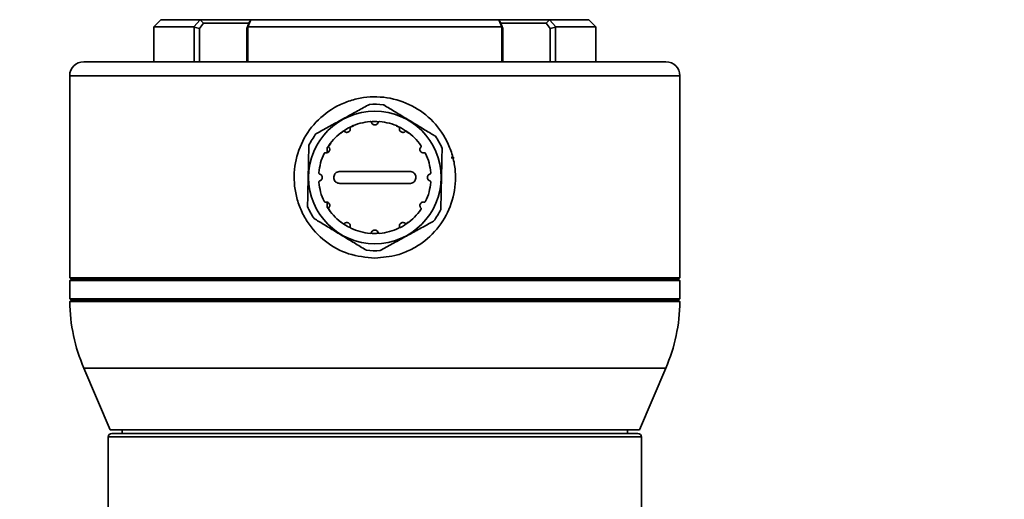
# Model space of a CAD drawing. Header units: millimetres. Extents: x 0 to 297, y 0 to 209.
# Tile 30 of 38: x 128.44 to 142.48, y 157.72 to 164.56. Entities that reach past the tile are written whole.
import ezdxf

# ---------------------------------------------------------------- set-up
doc = ezdxf.new("R2010")
doc.units = ezdxf.units.MM
doc.layers.add('图层0', color=7, linetype='Continuous')
doc.styles.add('SLDTEXTSTYLE0', font='SIMSUN.TTC')
doc.dimstyles.new('SLDDIMSTYLE0', dxfattribs={"dimtxt": 4, "dimasz": 3, "dimexe": 0, "dimexo": 0.0625, "dimgap": 1, "dimtad": 2, "dimlfac": 10, "dimrnd": 1e-09, "dimzin": 12, "dimdsep": 46, "dimtxsty": 'SLDTEXTSTYLE0', "dimsah": 1, "dimcen": 0.09, "dimadec": 0, "dimazin": 3, "dimtfac": 1, "dimtofl": 0, "dimtmove": 0, "dimatfit": 3, "dimfxl": 0, "dimfrac": 2, "dimtolj": 1, "dimtzin": 12, "dimarcsym": 0})
doc.dimstyles.new('SLDDIMSTYLE7', dxfattribs={"dimtxt": 3, "dimasz": 3, "dimexe": 0, "dimexo": 0.0625, "dimgap": 0.75, "dimtad": 0, "dimtih": 1, "dimtoh": 1, "dimlfac": 3, "dimrnd": 1e-09, "dimzin": 12, "dimdsep": 46, "dimtxsty": 'SLDTEXTSTYLE0', "dimblk1": 'NONE', "dimblk2": 'NONE', "dimsah": 1, "dimcen": 0, "dimadec": 0, "dimazin": 3, "dimtol": 1, "dimtp": 0.03, "dimtfac": 1, "dimtmove": 0, "dimatfit": 3, "dimldrblk": 'NONE', "dimfxl": 0, "dimfrac": 2, "dimtolj": 1, "dimarcsym": 0})

# ---------------------------------------------------------------- blocks, each defined once
blk = doc.blocks.new('_D_12')
at = {"layer": '图层0'}
for p, q in [((129.446, 149.915), (129.446, 156.184)), ((137.573, 149.915), (137.573, 156.184)), ((129.446, 155.184), (137.573, 155.184)), ((137.573, 155.184), (150.175, 155.184))]:
    blk.add_line(p, q, dxfattribs=at)
for points in [[(129.446, 155.184), (132.446, 154.734), (132.446, 155.634)], [(137.573, 155.184), (134.573, 155.634), (134.573, 154.734)]]:
    blk.add_solid(points, dxfattribs=at)
at = {"layer": '图层0', "insert": (145.519, 159.838), "char_height": 4, "attachment_point": 1, "style": 'SLDTEXTSTYLE0'}
blk.add_mtext('82', dxfattribs=at)
blk = doc.blocks.new('SW_SYMBOL_HOLE_DEPTH')
at = {"layer": '图层0', "color": 0}
for p, q in [((0, 875), (800, 875)), ((400, 875), (400, 75)), ((100, 555), (400, 75)), ((700, 555), (400, 75))]:
    blk.add_line(p, q, dxfattribs=at)
blk = doc.blocks.new('_D_22')
at = {"layer": '图层0'}
blk.add_line((190.473, 159.019), (171.369, 159.019), dxfattribs=at)
at = {"layer": '图层0', "xscale": 0.003490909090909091, "yscale": 0.003490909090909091, "zscale": 0.003490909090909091}
blk.add_blockref('SW_SYMBOL_HOLE_DEPTH', (183.997, 159.264), dxfattribs=at)
at = {"layer": '图层0', "attachment_point": 1, "style": 'SLDTEXTSTYLE0'}
for s, insert, char_height in [('0.03', (179.342, 163.838), 2), ('+', (178.178, 163.838), 2), ('%%c', (171.369, 162.51), 3), ('6', (187.14, 162.51), 3), ('4', (174.686, 162.51), 3), ('0', (179.342, 161.51), 2)]:
    blk.add_mtext(s, dxfattribs=dict(at, insert=insert, char_height=char_height))
blk = doc.blocks.new('_None')

msp = doc.modelspace()

# ---------------------------------------------------------------- linework, layer by layer
at = {"color": 7, "linetype": 'Continuous', "lineweight": 35}
for p, q in [((130.4553377, 164.5645484), (130.3553377, 164.4645484)), ((130.4553377, 164.5645484), (131.01561928, 164.5645484)), ((130.92640161, 164.4645484), (131.01416573, 164.56023974)), ((131.01416573, 164.56023975), (131.06462648, 164.51454851)), ((131.01416574, 164.56023975), (131.01561928, 164.5645484)), ((131.01561928, 164.5645484), (131.74357661, 164.5645484)), ((131.73817512, 164.56023974), (131.69658436, 164.4645484)), ((131.73817511, 164.56023975), (131.7098507, 164.51454851)), ((131.74357661, 164.5645484), (131.73817511, 164.56023975)), ((131.74357661, 164.5645484), (135.2670988, 164.5645484)), ((135.26400927, 164.5645484), (135.99505613, 164.5645484)), ((135.27250029, 164.56023975), (135.2670988, 164.5645484)), ((135.30082474, 164.51454845), (135.27250029, 164.56023975)), ((135.31409105, 164.4645484), (135.27250029, 164.56023974)), ((135.99650968, 164.56023975), (135.94604892, 164.51454851)), ((135.99505613, 164.5645484), (135.99650967, 164.56023975)), ((135.99505613, 164.5645484), (136.5553377, 164.5645484)), ((135.99650967, 164.56023974), (136.08427379, 164.4645484)), ((136.6553377, 164.4645484), (136.5553377, 164.5645484)), ((130.3553377, 164.4645484), (130.3553377, 163.9645484)), ((130.92640161, 164.4645484), (130.3553377, 164.4645484)), ((130.92849471, 164.45892361), (130.92640161, 164.46454839)), ((130.92849471, 164.45892361), (131.00352462, 164.44114178)), ((130.92849471, 163.9645484), (130.92849471, 164.45892361)), ((131.06462644, 164.51454843), (131.00352486, 164.44114217)), ((131.0035249, 164.44114217), (131.0035249, 163.9645484)), ((131.71806101, 164.5145484), (131.06462644, 164.5145484)), ((131.6817372, 164.44114217), (131.70985057, 164.51454843)), ((131.68173722, 163.9645484), (131.68173722, 164.44114217)), ((131.68173726, 164.44114178), (131.69360368, 164.45892361)), ((131.69658436, 164.46454839), (131.69360368, 164.45892361)), ((131.69360368, 164.45892361), (131.69360368, 163.9645484)), ((135.31409105, 164.4645484), (131.69658436, 164.4645484)), ((135.94604896, 164.5145484), (135.29901304, 164.5145484)), ((135.30082483, 164.51454843), (135.32893821, 164.44114217)), ((135.31707173, 164.45892361), (135.31409104, 164.46454839)), ((135.31707173, 163.9645484), (135.31707173, 164.45892361)), ((135.32893814, 164.44114178), (135.31707173, 164.45892361)), ((135.32893819, 164.44114217), (135.32893819, 163.9645484)), ((136.00715054, 164.44114217), (135.94604896, 164.51454843)), ((136.0071505, 163.9645484), (136.0071505, 164.44114213)), ((136.0821807, 164.45892361), (136.00715058, 164.44114174)), ((136.08427379, 164.46454839), (136.0821807, 164.45892361)), ((136.0821807, 164.45892361), (136.0821807, 163.9645484)), ((136.6553377, 164.4645484), (136.08427379, 164.4645484)), ((136.6553377, 163.9645484), (136.6553377, 164.4645484)), ((129.3553377, 163.9645484), (133.5053377, 163.9645484)), ((133.5053377, 163.9645484), (137.6553377, 163.9645484)), ((129.1553377, 163.7645484), (129.1553377, 160.8845484)), ((137.8553377, 160.8845484), (137.8553377, 163.7645484)), ((132.82533878, 162.73597396), (132.87677045, 162.79970512)), ((134.15278594, 162.78082414), (134.16533529, 162.76665275)), ((134.59309494, 162.60156533), (134.63546515, 162.59516681)), ((134.59411955, 162.59516681), (134.6144243, 162.5921005)), ((134.61479235, 162.59516681), (134.63509711, 162.5921005)), ((132.8253384, 161.89312264), (132.86339918, 161.8447987)), ((134.15278594, 161.84827267), (134.16533529, 161.86244406)), ((129.1553377, 160.8845484), (129.1753377, 160.8645484)), ((129.1553377, 160.8845484), (133.5053377, 160.8845484)), ((133.5053377, 160.8845484), (137.8553377, 160.8845484)), ((137.8353377, 160.8645484), (137.8553377, 160.8845484)), ((129.1753377, 160.8645484), (129.1553377, 160.8445484)), ((129.1553377, 160.8445484), (129.1553377, 160.5845484)), ((132.01755008, 160.8445484), (129.1553377, 160.8445484)), ((129.1753377, 160.8645484), (132.02439048, 160.8645484)), ((133.5053377, 160.8645484), (129.1753377, 160.8645484)), ((137.8553377, 160.8445484), (132.01755008, 160.8445484)), ((132.02439048, 160.8645484), (137.8353377, 160.8645484)), ((137.8353377, 160.8645484), (133.5053377, 160.8645484)), ((137.8553377, 160.8445484), (137.8353377, 160.8645484)), ((137.8553377, 160.5845484), (137.8553377, 160.8445484)), ((129.1553377, 160.5845484), (129.1753377, 160.5645484)), ((129.1553377, 160.5845484), (137.8553377, 160.5845484)), ((129.17526793, 160.5645484), (129.15555636, 160.54462846)), ((137.85511904, 160.54462846), (129.15555636, 160.54462846)), ((129.17526793, 160.5645484), (129.32281148, 160.5645484)), ((129.32281148, 160.5645484), (137.83540748, 160.5645484)), ((137.8353377, 160.5645484), (137.8553377, 160.5845484)), ((137.85511904, 160.54462846), (137.83540748, 160.5645484)), ((129.35747513, 159.59289441), (129.73390913, 158.7145484)), ((137.27676627, 158.7145484), (137.65320028, 159.59289441)), ((129.86241744, 158.7145484), (129.73390913, 158.7145484)), ((129.75533771, 158.6645484), (137.2553377, 158.6645484)), ((137.27676627, 158.7145484), (129.86241744, 158.7145484)), ((129.9053377, 158.7145484), (129.9053377, 158.6645484)), ((137.1053377, 158.6645484), (137.1053377, 158.7145484)), ((129.7053377, 158.6145484), (129.7053377, 157.56445779)), ((137.3053377, 157.56447298), (137.3053377, 158.6145484))]:
    msp.add_line(p, q, dxfattribs=at)
at = {"color": 8, "linetype": 'Continuous', "lineweight": 35}
for p, q in [((133.5053377, 163.7645484), (129.1553377, 163.7645484)), ((137.8553377, 163.7645484), (133.5053377, 163.7645484)), ((129.49881012, 159.59289441), (129.35747513, 159.59289441)), ((137.65320028, 159.59289441), (129.49881012, 159.59289441)), ((137.3053377, 158.6145484), (129.7053377, 158.6145484))]:
    msp.add_line(p, q, dxfattribs=at)
at = {"color": 7, "linetype": 'Continuous', "lineweight": 35}
msp.add_circle((133.5053377, 162.3145484), 0.945, dxfattribs=at)
for centre, radius, start, end in [((129.3553377, 163.7645484), 0.2, 90, 180), ((137.6553377, 163.7645484), 0.2, 0, 90), ((133.5053377, 162.3145484), 1.045, 83.385368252, 94.145413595), ((133.5053377, 162.3145484), 0.8, 94.867065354, 115.132934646), ((133.5053377, 162.3145484), 0.8, 64.867065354, 85.132934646), ((133.5053377, 162.3145484), 1.045, 143.385368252, 154.145413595), ((133.5053377, 162.3145484), 0.8, 124.867065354, 145.132934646), ((133.5053377, 162.3145484), 0.8, 34.867065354, 55.132934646), ((133.5053377, 162.3145484), 1.045, 23.385368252, 34.145413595), ((133.5053377, 162.3145484), 0.8, 154.867065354, 175.132934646), ((133.5053377, 162.3145484), 0.8, 4.867065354, 25.132934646), ((133.5053377, 162.3145484), 0.8, 184.867065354, 205.132934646), ((133.5053377, 162.3145484), 0.8, 334.867065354, 355.132934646), ((133.5053377, 162.3145484), 1.045, 203.385368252, 214.145413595), ((133.5053377, 162.3145484), 0.8, 214.867065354, 235.132934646), ((133.5053377, 162.3145484), 0.8, 304.867065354, 325.132934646), ((133.5053377, 162.3145484), 1.045, 323.385368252, 334.145413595), ((133.5053377, 162.3145484), 0.8, 244.867065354, 265.132934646), ((133.5053377, 162.3145484), 0.8, 274.867065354, 295.132934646), ((133.5053377, 162.3145484), 1.045, 263.385368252, 274.145413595), ((131.6553377, 160.57769266), 2.5, 180.757797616, 203.198590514), ((135.3553377, 160.57769266), 2.5, 336.801409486, 359.242202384), ((129.7553377, 158.6145484), 0.05, 90, 180), ((137.2553377, 158.6145484), 0.05, 0, 90)]:
    msp.add_arc(centre, radius, start, end, dxfattribs=at)
for points, knots in [([(133.5053377, 161.1645484), (133.37846865, 161.17682698), (133.12483003, 161.2013745), (132.78582194, 161.39201361), (132.56636399, 161.6284752), (132.44414616, 161.85771884), (132.36175263, 162.10378938), (132.33961041, 162.4282097), (132.43985931, 162.79923255), (132.65314832, 163.11816545), (132.9119779, 163.31478138), (133.15284481, 163.41479785), (133.404564, 163.47285343), (133.728111, 163.46417223), (134.08760483, 163.33015493), (134.38641482, 163.08685344), (134.55823284, 162.80869167), (134.63448013, 162.55893554), (134.66779865, 162.30435503), (134.62866086, 161.98483129), (134.46251096, 161.64028835), (134.23676503, 161.41044143), (134.01471241, 161.27802349), (133.79058314, 161.18745154), (133.61497669, 161.17335162), (133.5053377, 161.1645484)], [0, 0, 0, 0, 0.0523945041, 0.1047479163, 0.158178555, 0.1854376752, 0.2126919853, 0.2657861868, 0.3174405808, 0.3696836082, 0.4235957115, 0.4507590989, 0.4779182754, 0.5304979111, 0.5822060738, 0.6349248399, 0.6890937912, 0.7161114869, 0.7431254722, 0.7952238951, 0.8469505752, 0.9001824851, 0.9274431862, 0.9546995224, 1, 1, 1, 1]), ([(133.42979673, 163.35681447), (133.37369473, 163.32601625), (133.25978459, 163.2634832), (133.08216856, 163.16597763), (132.90538065, 163.06892666), (132.76877767, 162.99393596), (132.69054596, 162.95098923), (132.66655258, 162.93781762)], [0, 0, 0, 0, 0.2283677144, 0.463680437, 0.6784948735, 0.901395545, 1, 1, 1, 1]), ([(134.37019611, 162.90110184), (134.34810646, 162.91449805), (134.27283581, 162.96014574), (134.1384797, 163.04162566), (133.96613753, 163.14614212), (133.79518666, 163.24981484), (133.68353667, 163.31752468), (133.62813009, 163.35112586), (133.62571212, 163.35259224)], [0, 0, 0, 0, 0.0931237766, 0.3173199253, 0.5410271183, 0.7651001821, 0.9897488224, 1, 1, 1, 1]), ([(133.44957875, 163.1087961), (133.46204779, 163.11122473), (133.49567779, 163.11777495), (133.52959753, 163.11168311), (133.55094081, 163.10784996)], [0, 0, 0, 0, 0.3707711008, 1, 1, 1, 1]), ([(133.01959383, 162.9425285), (133.04797214, 162.96673103), (133.10316569, 163.01380303), (133.17160176, 163.03771722), (133.20485074, 163.0493357)], [0, 0, 0, 0, 0.5141598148, 1, 1, 1, 1]), ([(133.07254771, 162.96962198), (133.07315039, 162.9691142), (133.07819983, 162.96485978), (133.08937648, 162.95890116), (133.1068362, 162.95638583), (133.12375088, 162.95987268), (133.13814168, 162.968464), (133.14882867, 162.98097113), (133.15495997, 162.99618013), (133.15578991, 163.00863196), (133.15466392, 163.0154331), (133.15442233, 163.01689232)], [0, 0, 0, 0, 0.0196109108, 0.1643066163, 0.3055402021, 0.4405825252, 0.5705278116, 0.6986198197, 0.8285684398, 0.9632184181, 1, 1, 1, 1]), ([(133.16556179, 163.03880825), (133.16367491, 163.03769341), (133.15990235, 163.03546444), (133.15603275, 163.03007245), (133.15379553, 163.0236783), (133.15420773, 163.01921568), (133.15442233, 163.01689232)], [0, 0, 0, 0, 0.2426144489, 0.485073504, 0.7319149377, 1, 1, 1, 1]), ([(133.45806737, 163.09825376), (133.45710646, 163.10034532), (133.45518359, 163.10453075), (133.44979915, 163.10909767), (133.44362594, 163.11166838), (133.43938608, 163.11166522), (133.43746235, 163.11166379)], [0, 0, 0, 0, 0.2646085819, 0.5295111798, 0.786527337, 1, 1, 1, 1]), ([(133.45806737, 163.09825376), (133.45833541, 163.09751266), (133.46058114, 163.09130352), (133.46728109, 163.08055487), (133.48114399, 163.06964667), (133.49753596, 163.06420903), (133.51429441, 163.06445393), (133.52980319, 163.06994192), (133.54271755, 163.08004766), (133.54966222, 163.09041629), (133.55208765, 163.09686924), (133.55260804, 163.09825376)], [0, 0, 0, 0, 0.0196109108, 0.1643066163, 0.3055402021, 0.4405825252, 0.5705278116, 0.6986198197, 0.8285684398, 0.9632184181, 1, 1, 1, 1]), ([(133.57321306, 163.11166379), (133.57102155, 163.11164175), (133.56663993, 163.11159768), (133.56059276, 163.10886288), (133.5554582, 163.104444), (133.55358387, 163.10037315), (133.55260804, 163.09825376)], [0, 0, 0, 0, 0.2426144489, 0.485073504, 0.7319149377, 1, 1, 1, 1]), ([(133.81220868, 163.0476251), (133.83191244, 163.04126707), (133.89623248, 163.02051219), (133.94916316, 162.97753947), (133.98587909, 162.94773099)], [0, 0, 0, 0, 0.3063393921, 1, 1, 1, 1]), ([(133.85625307, 163.01689232), (133.85646668, 163.01918411), (133.85689414, 163.02377024), (133.85451454, 163.03041752), (133.85045374, 163.03573043), (133.84678033, 163.03784763), (133.84511361, 163.03880825)], [0, 0, 0, 0, 0.2646085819, 0.5295111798, 0.786527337, 1, 1, 1, 1]), ([(133.85625307, 163.01689232), (133.85611465, 163.01611649), (133.85495494, 163.00961634), (133.85538295, 162.99695777), (133.86193447, 162.98057955), (133.87341151, 162.96767442), (133.88804721, 162.95950729), (133.9042222, 162.95650564), (133.92045923, 162.95880028), (133.9316578, 162.96430745), (133.93698476, 162.96868315), (133.93812769, 162.96962198)], [0, 0, 0, 0, 0.0196109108, 0.1643066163, 0.3055402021, 0.4405825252, 0.5705278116, 0.6986198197, 0.8285684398, 0.9632184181, 1, 1, 1, 1]), ([(133.07254771, 162.96962198), (133.07066977, 162.97095287), (133.0669118, 162.97361613), (133.05996528, 162.97487898), (133.05333376, 162.97401867), (133.04966351, 162.97189601), (133.04799823, 162.9709329)], [0, 0, 0, 0, 0.2646085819, 0.5295111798, 0.786527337, 1, 1, 1, 1]), ([(133.96267717, 162.9709329), (133.96076825, 162.97200957), (133.95695163, 162.97416221), (133.95034722, 162.97481739), (133.94369112, 162.97355781), (133.94003248, 162.97096952), (133.93812769, 162.96962198)], [0, 0, 0, 0, 0.2426144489, 0.485073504, 0.7319149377, 1, 1, 1, 1]), ([(132.56493832, 162.77026104), (132.56355936, 162.70627617), (132.56075951, 162.57636057), (132.5563938, 162.37378779), (132.55204844, 162.17215949), (132.54869081, 162.01636248), (132.54676791, 161.92713847), (132.54617816, 161.89977379)], [0, 0, 0, 0, 0.22836771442, 0.46368043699, 0.67849487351, 0.90139554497, 1, 1, 1, 1]), ([(132.80299379, 162.66546377), (132.80376961, 162.66532535), (132.81026976, 162.66416564), (132.82292833, 162.66459365), (132.83930656, 162.67114517), (132.85221168, 162.68262221), (132.86037882, 162.69725791), (132.86338047, 162.7134329), (132.86108582, 162.72966993), (132.85557866, 162.7408685), (132.85120295, 162.74619546), (132.85026412, 162.74733839)], [0, 0, 0, 0, 0.01961091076, 0.16430661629, 0.30554020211, 0.44058252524, 0.5705278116, 0.69861981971, 0.82856843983, 0.96321841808, 1, 1, 1, 1]), ([(132.8253377, 162.73597395), (132.8253377, 162.71728371), (132.8253377, 162.69432933), (132.8253377, 162.6709657), (132.8253377, 162.66662555)], [0, 0, 0, 0, 0.8142344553, 1, 1, 1, 1]), ([(132.84895321, 162.77188788), (132.84787654, 162.76997895), (132.84572389, 162.76616233), (132.84506871, 162.75955792), (132.8463283, 162.75290182), (132.84891659, 162.74924318), (132.85026412, 162.74733839)], [0, 0, 0, 0, 0.2426144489, 0.485073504, 0.7319149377, 1, 1, 1, 1]), ([(134.16041128, 162.74733839), (134.15990349, 162.74673571), (134.15564908, 162.74168628), (134.14969046, 162.73050963), (134.14717513, 162.71304991), (134.15066198, 162.69613522), (134.1592533, 162.68174443), (134.17176042, 162.67105743), (134.18696943, 162.66492614), (134.19942126, 162.66409619), (134.2062224, 162.66522218), (134.20768162, 162.66546377)], [0, 0, 0, 0, 0.0196109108, 0.1643066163, 0.3055402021, 0.4405825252, 0.5705278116, 0.6986198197, 0.8285684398, 0.9632184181, 1, 1, 1, 1]), ([(134.16041128, 162.74733839), (134.16174217, 162.74921634), (134.16440543, 162.75297431), (134.16566827, 162.75992083), (134.16480797, 162.76655234), (134.1626853, 162.77022259), (134.1617222, 162.77188788)], [0, 0, 0, 0, 0.2646085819, 0.5295111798, 0.786527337, 1, 1, 1, 1]), ([(134.44573708, 161.85883577), (134.44711604, 161.92282063), (134.44991589, 162.05273624), (134.45428161, 162.25530902), (134.45862696, 162.45693732), (134.4619846, 162.61273432), (134.46390749, 162.70195834), (134.46449724, 162.72932302)], [0, 0, 0, 0, 0.2283677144, 0.463680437, 0.6784948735, 0.901395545, 1, 1, 1, 1]), ([(132.80299379, 162.66546377), (132.80070199, 162.66567738), (132.79611587, 162.66610484), (132.78946858, 162.66372524), (132.78415567, 162.65966444), (132.78203848, 162.65599103), (132.78107785, 162.65432432)], [0, 0, 0, 0, 0.2646085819, 0.5295111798, 0.786527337, 1, 1, 1, 1]), ([(134.22959755, 162.65432432), (134.22848271, 162.6562112), (134.22625374, 162.65998375), (134.22086174, 162.66385336), (134.2144676, 162.66609058), (134.21000498, 162.66567838), (134.20768162, 162.66546377)], [0, 0, 0, 0, 0.2426144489, 0.485073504, 0.7319149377, 1, 1, 1, 1]), ([(132.70822232, 162.38242376), (132.70824436, 162.38023225), (132.70828842, 162.37585064), (132.71102323, 162.36980346), (132.71544211, 162.3646689), (132.71951295, 162.36279457), (132.72163234, 162.36181874)], [0, 0, 0, 0, 0.2426144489, 0.485073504, 0.7319149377, 1, 1, 1, 1]), ([(132.72163234, 162.26727807), (132.72237344, 162.26754611), (132.72858259, 162.26979184), (132.73933123, 162.27649179), (132.75023943, 162.29035469), (132.75567708, 162.30674666), (132.75543217, 162.32350511), (132.74994418, 162.33901389), (132.73983845, 162.35192825), (132.72946982, 162.35887292), (132.72301686, 162.36129835), (132.72163234, 162.36181874)], [0, 0, 0, 0, 0.0196109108, 0.1643066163, 0.3055402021, 0.4405825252, 0.5705278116, 0.6986198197, 0.8285684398, 0.9632184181, 1, 1, 1, 1]), ([(133.0053377, 162.2295484), (132.995652, 162.23051205), (132.97627103, 162.2324403), (132.95052302, 162.2475123), (132.93119943, 162.26964001), (132.92053685, 162.29689277), (132.91948219, 162.32574809), (132.92784665, 162.35313232), (132.94463778, 162.3762914), (132.96816892, 162.39272342), (132.98971564, 162.39902773), (133.00228003, 162.39944649), (133.0053377, 162.3995484)], [0, 0, 0, 0, 0.1098312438, 0.2197711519, 0.3287175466, 0.4357269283, 0.5410065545, 0.6454986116, 0.7504354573, 0.8568444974, 0.9651615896, 1, 1, 1, 1]), ([(133.0053377, 162.3995484), (133.17225571, 162.3995484), (133.50559738, 162.3995484), (133.83892237, 162.3995484), (134.0053377, 162.3995484)], [0, 0, 0, 0, 0.500741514, 1, 1, 1, 1]), ([(134.0053377, 162.3995484), (134.0150234, 162.39858476), (134.03440438, 162.39665651), (134.06015238, 162.38158451), (134.07947597, 162.35945679), (134.09013855, 162.33220404), (134.09119321, 162.30334872), (134.08282875, 162.27596449), (134.06603762, 162.2528054), (134.04250648, 162.23637339), (134.02095976, 162.23006907), (134.00839538, 162.22965031), (134.0053377, 162.2295484)], [0, 0, 0, 0, 0.1098312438, 0.2197711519, 0.3287175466, 0.4357269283, 0.5410065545, 0.6454986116, 0.7504354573, 0.8568444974, 0.9651615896, 1, 1, 1, 1]), ([(134.28904306, 162.36181874), (134.28830196, 162.3615507), (134.28209281, 162.35930496), (134.27134417, 162.35260501), (134.26043597, 162.33874212), (134.25499833, 162.32235015), (134.25524323, 162.30559169), (134.26073122, 162.29008292), (134.27083696, 162.27716856), (134.28120559, 162.27022389), (134.28765854, 162.26779846), (134.28904306, 162.26727807)], [0, 0, 0, 0, 0.0196109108, 0.1643066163, 0.3055402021, 0.4405825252, 0.5705278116, 0.6986198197, 0.8285684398, 0.9632184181, 1, 1, 1, 1]), ([(134.28904306, 162.36181874), (134.29113461, 162.36277964), (134.29532005, 162.36470251), (134.29988696, 162.37008695), (134.30245768, 162.37626016), (134.30245452, 162.38050003), (134.30245309, 162.38242376)], [0, 0, 0, 0, 0.26460858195, 0.52951117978, 0.78652733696, 1, 1, 1, 1]), ([(132.72163234, 162.26727807), (132.71954079, 162.26631717), (132.71535535, 162.26439429), (132.71078844, 162.25900986), (132.70821773, 162.25283664), (132.70822088, 162.24859678), (132.70822232, 162.24667305)], [0, 0, 0, 0, 0.2646085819, 0.5295111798, 0.786527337, 1, 1, 1, 1]), ([(134.0053377, 162.2295484), (133.83841969, 162.2295484), (133.50507803, 162.2295484), (133.17175303, 162.2295484), (133.0053377, 162.2295484)], [0, 0, 0, 0, 0.500741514, 1, 1, 1, 1]), ([(134.30245309, 162.24667305), (134.30243105, 162.24886456), (134.30238698, 162.25324617), (134.29965218, 162.25929335), (134.29523329, 162.26442791), (134.29116245, 162.26630224), (134.28904306, 162.26727807)], [0, 0, 0, 0, 0.2426144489, 0.485073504, 0.7319149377, 1, 1, 1, 1]), ([(132.78107785, 161.97477249), (132.78219269, 161.97288561), (132.78442166, 161.96911306), (132.78981366, 161.96524345), (132.7962078, 161.96300623), (132.80067042, 161.96341843), (132.80299379, 161.96363304)], [0, 0, 0, 0, 0.2426144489, 0.485073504, 0.7319149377, 1, 1, 1, 1]), ([(132.85026412, 161.88175841), (132.85077191, 161.88236109), (132.85502632, 161.88741053), (132.86098494, 161.89858718), (132.86350027, 161.9160469), (132.86001343, 161.93296158), (132.85142211, 161.94735238), (132.83891498, 161.95803938), (132.82370598, 161.96417067), (132.81125415, 161.96500062), (132.80445301, 161.96387462), (132.80299379, 161.96363304)], [0, 0, 0, 0, 0.0196109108, 0.1643066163, 0.3055402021, 0.4405825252, 0.5705278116, 0.6986198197, 0.8285684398, 0.9632184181, 1, 1, 1, 1]), ([(132.8253377, 161.96261857), (132.8253377, 161.96055276), (132.8253377, 161.9371884), (132.8253377, 161.91413663), (132.8253377, 161.89312303)], [0, 0, 0, 0, 0.0884170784, 1, 1, 1, 1]), ([(132.85026412, 161.88175841), (132.84893323, 161.87988047), (132.84626998, 161.8761225), (132.84500713, 161.86917598), (132.84586743, 161.86254446), (132.8479901, 161.85887422), (132.84895321, 161.85720893)], [0, 0, 0, 0, 0.2646085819, 0.5295111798, 0.786527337, 1, 1, 1, 1]), ([(134.20768162, 161.96363304), (134.20690579, 161.96377145), (134.20040564, 161.96493117), (134.18774707, 161.96450316), (134.17136884, 161.95795164), (134.15846372, 161.9464746), (134.15029659, 161.9318389), (134.14729494, 161.91566391), (134.14958958, 161.89942688), (134.15509674, 161.88822831), (134.15947245, 161.88290134), (134.16041128, 161.88175841)], [0, 0, 0, 0, 0.0196109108, 0.1643066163, 0.3055402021, 0.4405825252, 0.5705278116, 0.6986198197, 0.8285684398, 0.9632184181, 1, 1, 1, 1]), ([(134.1617222, 161.85720893), (134.16279886, 161.85911785), (134.16495151, 161.86293447), (134.16560669, 161.86953888), (134.1643471, 161.87619499), (134.16175882, 161.87985362), (134.16041128, 161.88175841)], [0, 0, 0, 0, 0.2426144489, 0.485073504, 0.7319149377, 1, 1, 1, 1]), ([(134.20768162, 161.96363304), (134.20997341, 161.96341942), (134.21455954, 161.96299196), (134.22120682, 161.96537157), (134.22651973, 161.96943237), (134.22863693, 161.97310577), (134.22959755, 161.97477249)], [0, 0, 0, 0, 0.26460858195, 0.52951117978, 0.78652733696, 1, 1, 1, 1]), ([(132.64047929, 161.72799497), (132.66256894, 161.71459876), (132.73783959, 161.66895107), (132.87219571, 161.58747115), (133.04453788, 161.48295468), (133.21548875, 161.37928197), (133.32713873, 161.31157212), (133.38254531, 161.27797095), (133.38496329, 161.27650457)], [0, 0, 0, 0, 0.0931237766, 0.3173199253, 0.5410271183, 0.7651001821, 0.9897488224, 1, 1, 1, 1]), ([(133.02772278, 161.67843936), (133.04317864, 161.66478868), (133.08207031, 161.63043942), (133.1302748, 161.61070849), (133.15932245, 161.5988188)], [0, 0, 0, 0, 0.3974079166, 1, 1, 1, 1]), ([(133.04799823, 161.65816391), (133.04990715, 161.65708724), (133.05372377, 161.6549346), (133.06032818, 161.65427942), (133.06698428, 161.655539), (133.07064292, 161.65812729), (133.07254771, 161.65947482)], [0, 0, 0, 0, 0.2426144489, 0.485073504, 0.7319149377, 1, 1, 1, 1]), ([(133.15442233, 161.61220449), (133.15456075, 161.61298032), (133.15572046, 161.61948046), (133.15529246, 161.63213904), (133.14874094, 161.64851726), (133.1372639, 161.66142239), (133.1226282, 161.66958952), (133.10645321, 161.67259117), (133.09021618, 161.67029652), (133.0790176, 161.66478936), (133.07369064, 161.66041365), (133.07254771, 161.65947482)], [0, 0, 0, 0, 0.0196109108, 0.1643066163, 0.3055402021, 0.4405825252, 0.5705278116, 0.6986198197, 0.8285684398, 0.9632184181, 1, 1, 1, 1]), ([(133.15442233, 161.61220449), (133.15420872, 161.6099127), (133.15378126, 161.60532657), (133.15616086, 161.59867928), (133.16022167, 161.59336638), (133.16389507, 161.59124918), (133.16556179, 161.59028855)], [0, 0, 0, 0, 0.2646085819, 0.5295111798, 0.786527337, 1, 1, 1, 1]), ([(133.58087867, 161.27228233), (133.63698067, 161.30308055), (133.75089081, 161.36561361), (133.92850684, 161.46311918), (134.10529475, 161.56017014), (134.24189773, 161.63516085), (134.32012944, 161.67810758), (134.34412283, 161.69127919)], [0, 0, 0, 0, 0.2283677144, 0.463680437, 0.6784948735, 0.901395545, 1, 1, 1, 1]), ([(133.84511361, 161.59028855), (133.8470005, 161.59140339), (133.85077305, 161.59363236), (133.85464266, 161.59902436), (133.85687988, 161.60541851), (133.85646767, 161.60988112), (133.85625307, 161.61220449)], [0, 0, 0, 0, 0.2426144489, 0.485073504, 0.7319149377, 1, 1, 1, 1]), ([(133.93812769, 161.65947482), (133.93752501, 161.65998261), (133.93247558, 161.66423702), (133.92129893, 161.67019565), (133.90383921, 161.67271098), (133.88692452, 161.66922413), (133.87253373, 161.66063281), (133.86184673, 161.64812568), (133.85571543, 161.63291668), (133.85488549, 161.62046485), (133.85601148, 161.61366371), (133.85625307, 161.61220449)], [0, 0, 0, 0, 0.0196109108, 0.1643066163, 0.3055402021, 0.4405825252, 0.5705278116, 0.6986198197, 0.8285684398, 0.9632184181, 1, 1, 1, 1]), ([(133.86115157, 161.59931361), (133.86419723, 161.60039503), (133.90875252, 161.61621532), (133.94530586, 161.64764545), (133.97936054, 161.67692712)], [0, 0, 0, 0, 0.0683567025, 1, 1, 1, 1]), ([(133.93812769, 161.65947482), (133.94000563, 161.65814393), (133.94376361, 161.65548068), (133.95071013, 161.65421783), (133.95734164, 161.65507814), (133.96101189, 161.6572008), (133.96267717, 161.65816391)], [0, 0, 0, 0, 0.2646085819, 0.5295111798, 0.786527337, 1, 1, 1, 1]), ([(133.43746235, 161.51743302), (133.43965386, 161.51745506), (133.44403547, 161.51749912), (133.45008265, 161.52023393), (133.45521721, 161.52465281), (133.45709154, 161.52872365), (133.45806737, 161.53084305)], [0, 0, 0, 0, 0.2426144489, 0.485073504, 0.7319149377, 1, 1, 1, 1]), ([(133.55260804, 161.53084305), (133.55234, 161.53158414), (133.55009426, 161.53779329), (133.54339431, 161.54854193), (133.52953142, 161.55945013), (133.51313944, 161.56488778), (133.49638099, 161.56464287), (133.48087221, 161.55915488), (133.46795786, 161.54904915), (133.46101319, 161.53868052), (133.45858776, 161.53222756), (133.45806737, 161.53084305)], [0, 0, 0, 0, 0.0196109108, 0.1643066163, 0.3055402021, 0.4405825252, 0.5705278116, 0.6986198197, 0.8285684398, 0.9632184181, 1, 1, 1, 1]), ([(133.45986484, 161.51877676), (133.46891132, 161.51712388), (133.50181871, 161.51111136), (133.53500953, 161.51746584), (133.55907596, 161.52207342)], [0, 0, 0, 0, 0.2749070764, 1, 1, 1, 1]), ([(133.55260804, 161.53084305), (133.55356894, 161.52875149), (133.55549181, 161.52456606), (133.56087625, 161.51999914), (133.56704946, 161.51742843), (133.57128932, 161.51743159), (133.57321306, 161.51743302)], [0, 0, 0, 0, 0.2646085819, 0.5295111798, 0.786527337, 1, 1, 1, 1])]:
    msp.add_open_spline(points, degree=3, knots=knots, dxfattribs=at)

# ---------------------------------------------------------------- dimensions: what is measured, and where the dimension line sits
at = {"layer": '图层0'}
dim = msp.add_diameter_dim_2p(p1=(0.88769545, 0.69796323), p2=(0, 0), text='<>{\\fGDT;x}6', dimstyle='SLDDIMSTYLE7', dxfattribs=at)
dim.commit()
dim.dimension.update_dxf_attribs({"geometry": '_D_22', "text_midpoint": (180.12750996, 161.42860357), "dimtype": 163})
dim = msp.add_linear_dim(base=(137.57290276, 155.18356183), p1=(129.44648667, 148.9145484), p2=(137.57290276, 148.9145484), dimstyle='SLDDIMSTYLE0', dxfattribs=at)
dim.commit()
dim.dimension.update_dxf_attribs({"geometry": '_D_12', "text_midpoint": (147.84682465, 155.18356183), "dimtype": 160})

doc.saveas('drawing.dxf')
